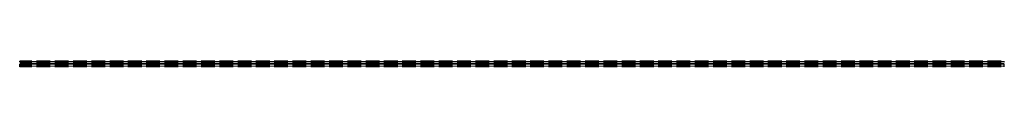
# Model space of a CAD drawing. Header units: millimetres. Extents: x 0 to 5800, y 0 to 33.
import ezdxf

# ---------------------------------------------------------------- set-up
doc = ezdxf.new("R2010")
doc.units = ezdxf.units.MM
doc.header["$LTSCALE"] = 10
doc.linetypes.add('ALLCAD_Strich', pattern=[0.2, 0.15, -0.05])
doc.layers.add('BESCH_KONT_sich_schn_ansi_2d', color=40, linetype='Continuous')

msp = doc.modelspace()

# ---------------------------------------------------------------- linework, layer by layer
at = {"layer": 'BESCH_KONT_sich_schn_ansi_2d', "linetype": 'ALLCAD_Strich', "extrusion": (0, 1, -2e-16)}
for p, q in [((0, 31, -27), (0, 33, -27)), ((5800, 33, -27), (0, 33, -27)), ((0, 30, -27), (0, 31, -27)), ((5800, 31, -27), (0, 31, -27)), ((0, 12.5, -27), (0, 30, -27)), ((5800, 30, -27), (0, 30, -27)), ((5800, 29.5, -27), (0, 29.5, -27)), ((5800, 25.5, -27), (0, 25.5, -27)), ((5800, 25, -27), (0, 25, -27)), ((5800, 24.6, -27), (0, 24.6, -27)), ((5800, 24.5, -27), (0, 24.5, -27)), ((0, 21, -27), (0, 21, -27)), ((0, 21, -27), (0, 21, -27)), ((0, 21, -27), (0, 21, -27)), ((0, 21, -27), (0, 21, -27)), ((0, 21, -27), (0, 21, -27)), ((0, 21, -27), (0, 21, -27)), ((0, 21, -27), (0, 21, -27)), ((0, 21, -27), (0, 21, -27)), ((0, 21, -27), (0, 21, -27)), ((0, 21, -27), (0, 21, -27)), ((0, 21, -27), (0, 21, -27)), ((0, 21, -27), (0, 21, -27)), ((0, 21, -27), (0, 21, -27)), ((0, 21, -27), (0, 21, -27)), ((0, 21, -27), (0, 21, -27)), ((0, 21, -27), (0, 21, -27)), ((0, 21, -27), (0, 21, -27)), ((0, 21, -27), (0, 21, -27)), ((0, 21, -27), (0, 21, -27)), ((0, 21, -27), (0, 21, -27)), ((0, 21, -27), (0, 21, -27)), ((0, 21, -27), (0, 21, -27)), ((0, 21, -27), (0, 21, -27)), ((5800, 21, -27), (0, 21, -27)), ((5800, 19, -27), (0, 19, -27)), ((5800, 17, -27), (0, 17, -27)), ((5800, 16, -27), (0, 16, -27)), ((0, 10.5, -27), (0, 12.5, -27)), ((5800, 12.5, -27), (0, 12.5, -27)), ((0, 2, -27), (0, 10.5, -27)), ((5800, 10.5, -27), (0, 10.5, -27)), ((0, 0, -27), (0, 2, -27)), ((5800, 2, -27), (0, 2, -27)), ((5800, 31, -27), (5800, 33, -27)), ((5800, 30, -27), (5800, 31, -27)), ((5800, 12.5, -27), (5800, 30, -27)), ((5800, 10.5, -27), (5800, 12.5, -27)), ((5800, 2, -27), (5800, 10.5, -27)), ((5800, 0, -27), (5800, 2, -27)), ((5800, 0, -27), (0, 0, -27))]:
    msp.add_line(p, q, dxfattribs=at)
at = {"layer": 'BESCH_KONT_sich_schn_ansi_2d', "linetype": 'ALLCAD_Strich', "extrusion": (0, -2e-16, -1)}
for radius, start, end in [(0.00271, 270, 0), (0.00271, 0, 90), (0.00116, 180, 270), (0.00116, 90, 180), (0.00271, 270, 0), (0.00271, 0, 90), (0.00116, 180, 270), (0.00116, 90, 180), (0.00093, 180, 270), (0.00093, 90, 180)]:
    msp.add_arc((0, 21, 27), radius, start, end, dxfattribs=at)
at = {"layer": 'BESCH_KONT_sich_schn_ansi_2d', "linetype": 'ALLCAD_Strich'}
for radius, start, end in [(0.00116, 90, 180), (0.00116, 180, 270), (0.00271, 0, 90), (0.00271, 270, 0), (0.00116, 90, 180), (0.00116, 180, 270), (0.00271, 0, 90), (0.00271, 270, 0), (0.00217, 0, 90), (0.00217, 270, 0)]:
    msp.add_arc((0, 21, -27), radius, start, end, dxfattribs=at)

doc.saveas('drawing.dxf')
